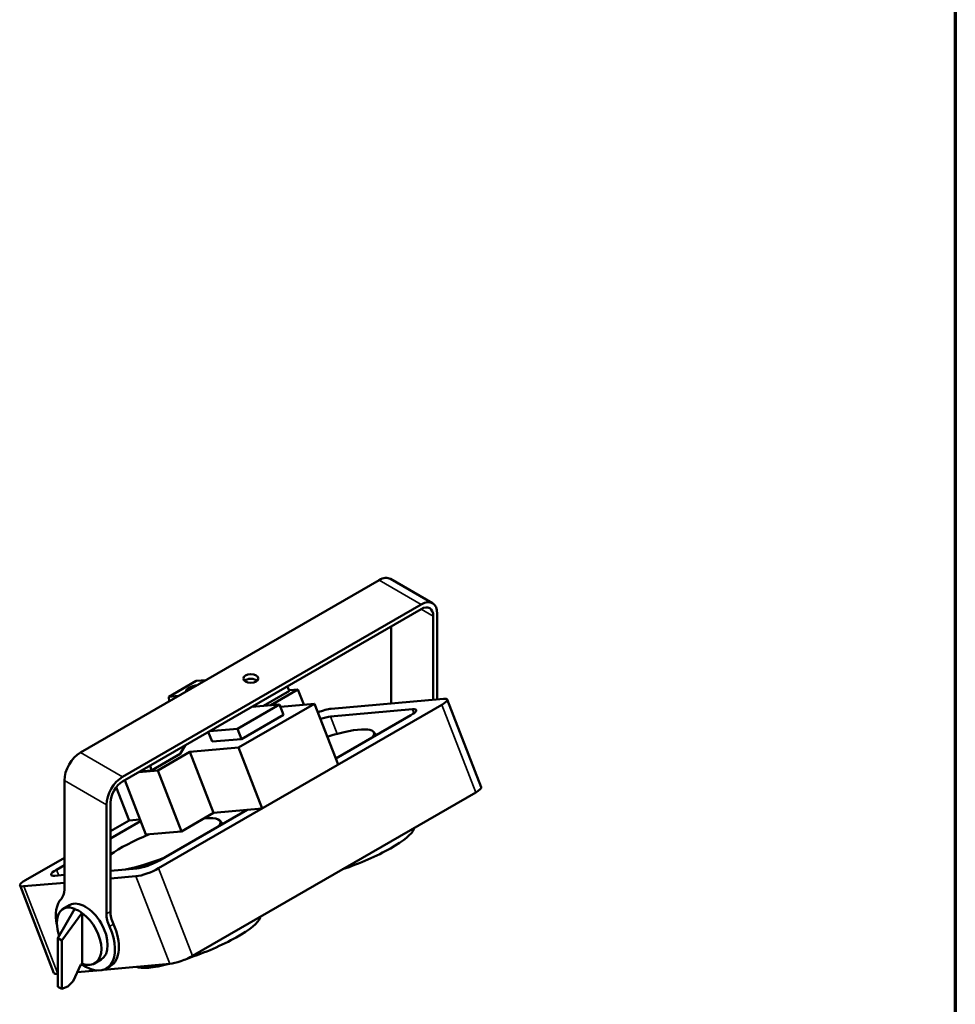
# Model space of a CAD drawing. Header units: millimetres. Extents: x 20 to 2980, y 20 to 2980.
# Tile 3 of 4: x 2162 to 2980, y 506 to 1366. Entities that reach past the tile are written whole.
import ezdxf

# ---------------------------------------------------------------- set-up
doc = ezdxf.new("R2010")
doc.units = ezdxf.units.MM
for name, color, linetype, lineweight in [('Border (ISO)', 7, 'Continuous', 70), ('Visible (ISO)', 7, 'Continuous', 50), ('Visible Narrow (ISO)', 7, 'Continuous', 35)]:
    doc.layers.add(name, color=color, linetype=linetype, lineweight=lineweight)

# ---------------------------------------------------------------- blocks, each defined once
blk = doc.blocks.new('Borders Chauvet')
at = {"layer": 'Border (ISO)'}
blk.add_line((2980, 2980), (2980, 20), dxfattribs=at)

msp = doc.modelspace()

# ---------------------------------------------------------------- linework, layer by layer
at = {"layer": 'Visible (ISO)'}
for p, q in [((2215.43, 725.66), (2476.36, 876.31)), ((2486.36, 877.3), (2523.13, 856.07)), ((2513.13, 855.08), (2252.2, 704.43)), ((2252.2, 700.35), (2513.13, 850.99)), ((2523.73, 771.85), (2523.73, 844.87)), ((2527.27, 846.91), (2527.27, 772.17)), ((2486.96, 835.89), (2486.96, 770.82)), ((2292.59, 774.34), (2316.63, 788.22)), ((2316.63, 788.22), (2325.09, 788.97)), ((2396.11, 783.44), (2398.21, 779.68)), ((2301.05, 775.09), (2292.59, 774.34)), ((2292.59, 774.34), (2292.82, 770.34)), ((2398.21, 779.68), (2375.24, 766.41)), ((2381.68, 766.99), (2405.46, 780.72)), ((2405.46, 780.72), (2398, 780.05)), ((2405.46, 780.72), (2410.6, 767.47)), ((2283.69, 624.45), (2531.17, 767.34)), ((2352.64, 746.45), (2389.41, 767.68)), ((2419.91, 768.3), (2353.61, 730.02)), ((2389.41, 767.68), (2365.05, 765.5)), ((2367.09, 765.69), (2365.63, 765.84)), ((2392.9, 758.68), (2389.41, 767.68)), ((2390.2, 765.64), (2419.91, 768.3)), ((2440.58, 715.04), (2419.91, 768.3)), ((2532.59, 772.64), (2434.61, 763.89)), ((2565.67, 695.4), (2535.97, 771.95)), ((2392.9, 758.68), (2356.13, 737.45)), ((2433.98, 757.07), (2505.49, 763.45)), ((2504.07, 758.15), (2438.53, 720.31)), ((2327.13, 743.61), (2330.41, 735.15)), ((2328.28, 744.28), (2352.64, 746.45)), ((2352.64, 746.45), (2356.13, 737.45)), ((2306.77, 731.85), (2302.61, 724.48)), ((2356.13, 737.45), (2330.41, 735.15)), ((2302.61, 724.48), (2277.33, 709.89)), ((2311.06, 726.22), (2282.96, 709.99)), ((2353.61, 730.02), (2311.06, 726.22)), ((2311.06, 726.22), (2331.74, 672.93)), ((2353.61, 730.02), (2374.28, 676.76)), ((2277.33, 709.89), (2276.28, 714.25)), ((2282.96, 709.99), (2266.33, 708.51)), ((2277.33, 709.89), (2267.15, 708.98)), ((2303.64, 656.71), (2282.96, 709.99)), ((2201.29, 605.89), (2201.29, 701.17)), ((2254.05, 701.42), (2272.47, 653.93)), ((2257.93, 666.37), (2246.68, 695.37)), ((2560.87, 690.8), (2313.38, 547.91)), ((2238.06, 679.94), (2238.06, 584.66)), ((2241.6, 586.7), (2241.6, 681.98)), ((2361.04, 675.58), (2284.32, 631.28)), ((2331.74, 672.93), (2303.64, 656.71)), ((2360.99, 675.55), (2331.74, 672.93)), ((2374.28, 676.76), (2361.04, 675.58)), ((2257.93, 666.37), (2241.6, 656.94)), ((2241.6, 650.48), (2267.91, 665.67)), ((2257.93, 666.37), (2267.32, 667.2)), ((2303.64, 656.71), (2272.47, 653.93)), ((2201.29, 633.67), (2167.33, 614.06)), ((2194.44, 623.25), (2201.29, 627.21)), ((2264.53, 624.33), (2241.6, 622.29)), ((2165.91, 608.76), (2201.29, 611.92)), ((2201.29, 618.69), (2193.02, 617.95)), ((2241.6, 615.52), (2263.89, 617.51)), ((2192.23, 532.91), (2162.54, 609.46)), ((2210.06, 588.71), (2195.6, 563.31)), ((2199.22, 561.3), (2216.69, 585.27)), ((2205.93, 592.3), (2200.29, 589.05)), ((2216.84, 585.34), (2216.84, 541.03)), ((2195.6, 520.92), (2195.6, 563.31)), ((2195.6, 563.31), (2199.22, 561.3)), ((2199.22, 561.3), (2199.22, 519.1)), ((2233.43, 544.67), (2227.79, 541.41)), ((2208.87, 525.78), (2215.67, 540.45)), ((2229.58, 535.25), (2212.56, 533.73)), ((2293.59, 540.97), (2235.37, 535.77)), ((2241.46, 538.92), (2237.93, 536.88)), ((2204.2, 521.06), (2208.87, 525.78)), ((2195.6, 520.92), (2199.22, 519.1)), ((2199.22, 519.1), (2204.2, 521.06))]:
    msp.add_line(p, q, dxfattribs=at)
for centre, major_axis, ratio, start_param, end_param in [((2476.36, 859.98), (10, 17.32), 0.57735, 0, 0.785398), ((2513.13, 838.75), (10, 17.32), 0.57735, 5.497787, 7.068583), ((2513.13, 838.75), (7.5, 12.99), 0.57735, 5.497787, 7.068583), ((2313.79, 782.1), (-6.06, -2.35), 0.211325, 3.955913, 6.732693), ((2364.28, 786.29), (-6.5, 0), 0.57735, 3.716704, 5.708074), ((2472.82, 778.98), (-10, 17.32), 0.57735, 3.782593, 3.926991), ((2521.99, 766.52), (13.98, 5.43), 0.211325, 5.344303, 6.9151), ((2424.01, 757.77), (-13.98, -5.43), 0.211325, 3.773507, 4.712903), ((2494.88, 757.33), (13.98, 5.43), 0.211325, 5.344303, 6.9151), ((2423.37, 750.94), (13.98, 5.43), 0.211325, 0.631914, 1.365936), ((2419.1, 722.6), (52.76, 20.47), 0.211306, 5.990031, 7.543526), ((2215.43, 709.33), (10, 17.32), 0.57735, 0.785398, 2.356194), ((2252.2, 688.1), (-10, -17.32), 0.57735, 3.926991, 5.497787), ((2252.2, 688.1), (7.5, 12.99), 0.57735, 0.785398, 2.356194), ((2551.69, 689.98), (13.98, 5.43), 0.211325, 5.344303, 6.283185), ((2284.75, 645.04), (52.76, 20.47), 0.211344, 5.989773, 6.960427), ((2284.75, 645.04), (-52.76, -20.47), 0.211344, 4.807637, 5.583561), ((2451.37, 639.43), (55.3, 21.46), 0.211306, 4.506503, 6.118575), ((2284.75, 645.04), (52.76, 20.47), 0.211344, 4.029403, 4.698576), ((2275.13, 630.46), (-13.98, -5.43), 0.211325, 0.631914, 2.202711), ((2203.62, 624.07), (-13.98, -5.43), 0.211325, 5.344303, 6.9151), ((2274.5, 623.63), (13.98, 5.43), 0.211325, 3.773507, 5.344303), ((2176.52, 614.88), (-13.98, -5.43), 0.211325, 5.344303, 6.9151), ((2187.15, 614.05), (10, -17.32), 0.57735, 0.165882, 0.785398), ((2219.68, 568.49), (-18.25, 31.61), 0.57735, 0.165882, 1.062919), ((2219.68, 568.49), (-13.75, 23.82), 0.57735, 3.141593, 6.283185), ((2213.56, 564.95), (13.05, -24.21), 0.556861, 2.536424, 4.405099), ((2177.39, 544.07), (-202.54, -140.53), 0.074936, 4.496491, 4.498642), ((2190.51, 551.65), (-24.59, -34.95), 0.536745, 3.051106, 3.376243), ((2177.39, 544.07), (241.55, 117.84), 0.075137, 1.370203, 1.370822), ((2213.56, 564.95), (14.49, -23.38), 0.597134, 5.643025, 8.456711), ((2255.74, 578.54), (-10, 17.32), 0.57735, 0.785398, 1.404915), ((2252.2, 576.49), (10, -17.32), 0.57735, 3.926991, 4.546507), ((2317.02, 561.87), (55.3, 21.46), 0.211344, 4.482703, 6.118544), ((2219.68, 568.49), (18.25, -31.61), 0.57735, 5.370674, 7.6881), ((2223.21, 570.53), (18.25, -31.61), 0.57735, 0, 1.404915), ((2304.2, 547.09), (-13.98, -5.43), 0.211325, 0.631914, 2.202711), ((2177.39, 544.07), (241.55, 117.84), 0.075137, 4.834816, 4.839702), ((2317.02, 561.87), (-55.3, -21.46), 0.211344, 0.226258, 1.037559), ((2206.22, 538.34), (-13.98, -5.43), 0.211325, 0, 0.630147)]:
    msp.add_ellipse(centre, major_axis=major_axis, ratio=ratio, start_param=start_param, end_param=end_param, dxfattribs=at)
msp.add_ellipse((2364.28, 790.37), major_axis=(-6.5, 0), ratio=0.57735, dxfattribs=at)
for points in [[(2471.32, 743.92), (2472.25, 742.91), (2473.19, 741.89), (2474.13, 740.86)], [(2336.97, 666.36), (2337.9, 665.35), (2338.84, 664.33), (2339.78, 663.3)], [(2506.66, 658.68), (2506.76, 659.01), (2506.86, 659.33), (2506.95, 659.67)], [(2372.6, 582.1), (2372.51, 581.77), (2372.41, 581.44), (2372.32, 581.12)]]:
    msp.add_open_spline(points, degree=3, dxfattribs=at)
at = {"layer": 'Visible Narrow (ISO)'}
for p, q in [((2513.13, 855.08), (2476.36, 876.31)), ((2513.13, 850.99), (2523.73, 844.87)), ((2560.87, 690.8), (2531.17, 767.34)), ((2506.84, 759.96), (2505.49, 763.45)), ((2439.83, 742), (2433.98, 757.07)), ((2215.43, 725.66), (2252.2, 704.43)), ((2238.06, 679.94), (2201.29, 701.17)), ((2196.38, 618.25), (2194.44, 623.25)), ((2313.38, 547.91), (2283.69, 624.45)), ((2293.59, 540.97), (2263.89, 617.51)), ((2195.6, 532.26), (2165.91, 608.76)), ((2238.06, 584.66), (2241.6, 586.7)), ((2244.23, 575.7), (2240.69, 573.66))]:
    msp.add_line(p, q, dxfattribs=at)

# ---------------------------------------------------------------- block references
msp.add_blockref('Borders Chauvet', (0, 0))

doc.saveas('drawing.dxf')
